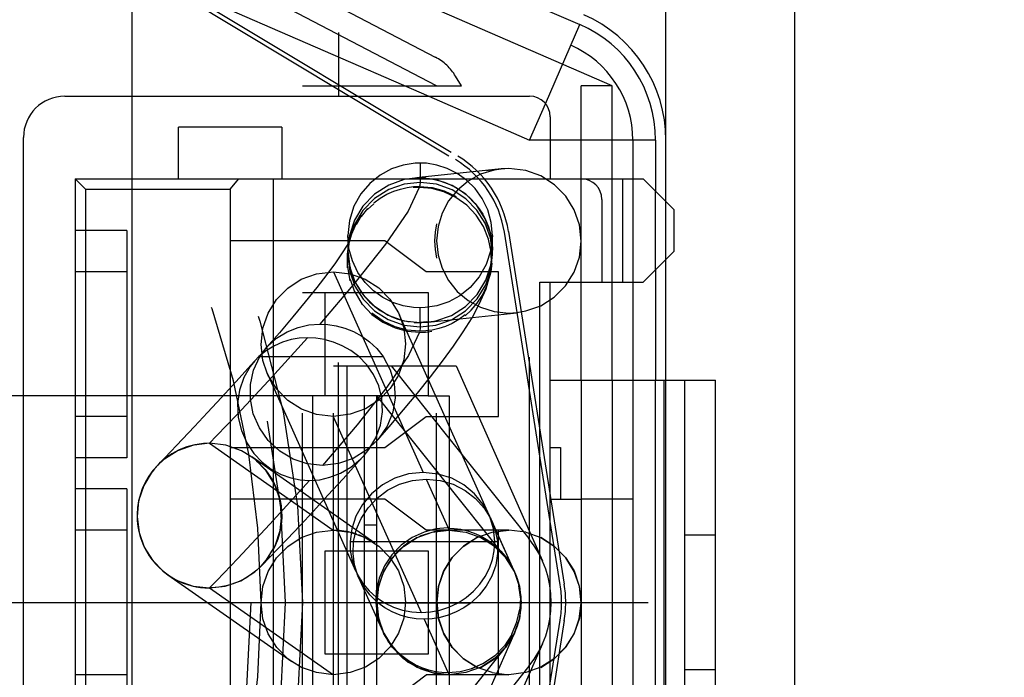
# Model space of a CAD drawing. Header units: millimetres. Extents: x 0 to 210, y 0 to 297.
# Tile 8 of 12: x 147.48 to 150.18, y 148.05 to 149.86. Entities that reach past the tile are written whole.
import ezdxf
from ezdxf.enums import TextEntityAlignment as Align

# ---------------------------------------------------------------- set-up
doc = ezdxf.new("R2010")
doc.units = ezdxf.units.MM
doc.header["$LTSCALE"] = 19.36
for name, pattern in [('CENTER', [0.6, 0.375, -0.075, 0.075, -0.075]), ('DOT', [0.2, 0.1, -0.1]), ('HIDDEN', [0.2, 0.1, -0.1]), ('PHANTOM', [0.8, 0.45, -0.05, 0.1, -0.05, 0.1, -0.05])]:
    doc.linetypes.add(name, pattern=pattern)
doc.layers.get('0').update_dxf_attribs({"linetype": 'CONTINUOUS'})
for name, color, linetype in [('DEFAULT_2', 8, 'HIDDEN'), ('DEFAULT_3', 7, 'PHANTOM'), ('Z_AXIS', 7, 'CONTINUOUS'), ('Z_CURVE', 7, 'CONTINUOUS'), ('Z_DIM_2D', 7, 'CONTINUOUS')]:
    doc.layers.add(name, color=color, linetype=linetype)
doc.styles.add('TEXTSTYLE_3', font='tridonic-metric-print-light.otf')
doc.styles.add('TEXTSTYLE_4', font='gdt', dxfattribs={"width": 0.7})
doc.dimstyles.new('DIMSTYLE_4', dxfattribs={"dimtxt": 2.2, "dimasz": 3.5, "dimexe": 1.5, "dimexo": 0, "dimgap": 0.55, "dimtad": 1, "dimdec": 1, "dimlfac": 3.529412, "dimdsep": 46, "dimtxsty": 'TEXTSTYLE_3', "dimcen": 0.09, "dimclrt": 5, "dimadec": 1, "dimazin": 2, "dimtp": 0.2, "dimtm": 0.2, "dimtfac": 1, "dimtdec": 1, "dimtofl": 0, "dimtmove": 0, "dimatfit": 3, "dimfxl": 0, "dimtolj": 1, "dimarcsym": 0})

# ---------------------------------------------------------------- blocks, each defined once
blk = doc.blocks.new('*D8')
at = {"layer": 'Z_DIM_2D', "color": 2, "linetype": 'Continuous', "transparency": 16777216}
for p, q in [((141.9829, 148.8953), (141.9829, 163.3255)), ((149.256, 149.153), (149.256, 163.3255)), ((145.6195, 161.8255), (124.9002, 161.8255)), ((141.9829, 161.8255), (145.6195, 161.8255)), ((149.256, 161.8255), (145.6195, 161.8255))]:
    blk.add_line(p, q, dxfattribs=at)
at = {"layer": 'Z_DIM_2D', "color": 5, "linetype": 'Continuous', "transparency": 16777216}
for s, style, p in [('`', 'TEXTSTYLE_4', (137.2425, 162.3755)), ('(24', 'TEXTSTYLE_3', (134.6758, 162.3755)), ('1.5)', 'TEXTSTYLE_3', (141.6807, 162.3755)), ('25.7', 'TEXTSTYLE_3', (130.1323, 162.3755))]:
    blk.add_text(s, height=2.2, dxfattribs=dict(at, style=style)).set_placement(p, align=Align.RIGHT)
blk = doc.blocks.new('_NONE')

msp = doc.modelspace()

# ---------------------------------------------------------------- linework, layer by layer
at = {"color": 7, "linetype": 'Continuous'}
for p, q in [((147.7912, 150.5377), (147.7912, 149.6462)), ((147.7912, 150.3771), (149.0199, 149.8429)), ((149.1087, 149.6745), (147.7912, 150.2474)), ((149.1087, 149.4195), (149.1087, 149.6745)), ((147.607, 149.6462), (148.882, 149.6462)), ((148.9387, 149.5895), (148.9387, 149.4195)), ((148.202, 149.5612), (147.9187, 149.5612)), ((147.9187, 149.4195), (147.9187, 149.5612)), ((148.202, 149.5612), (148.202, 149.4195)), ((147.4937, 146.9828), (147.4937, 149.5328)), ((149.2277, 149.5259), (149.2277, 149.3855)), ((149.256, 149.3572), (149.256, 149.5259)), ((147.6354, 149.4195), (149.1937, 149.4195)), ((147.6354, 149.4195), (147.6354, 147.0962)), ((147.6354, 149.4195), (147.6637, 149.3912)), ((148.0604, 149.3912), (148.0841, 149.4195)), ((148.1792, 147.0962), (148.1792, 149.4195)), ((149.1937, 149.4195), (149.2787, 149.3345)), ((147.6637, 149.3912), (148.0604, 149.3912)), ((147.6637, 149.3912), (147.6637, 147.1245)), ((148.0604, 149.3912), (148.0604, 147.1245)), ((149.0804, 149.3628), (149.0804, 149.1362)), ((149.2787, 149.2212), (149.2787, 149.3345)), ((149.2787, 149.2212), (149.1937, 149.1362)), ((149.256, 148.867), (149.256, 149.1985)), ((149.2277, 149.1702), (149.2277, 148.867)), ((148.9104, 149.1362), (149.1937, 149.1362)), ((148.9104, 147.3795), (148.9104, 149.1362)), ((148.9387, 147.3795), (148.9387, 149.1362)), ((149.1087, 148.867), (149.1087, 149.1362)), ((148.3209, 149.1078), (148.6042, 149.1078)), ((148.3209, 148.8245), (148.3209, 149.1078)), ((148.6042, 149.1078), (148.6042, 148.8245)), ((148.9387, 148.867), (149.392, 148.867)), ((149.0237, 148.867), (149.0237, 147.6487)), ((149.1087, 148.867), (149.1087, 147.6487)), ((149.2504, 148.867), (149.2504, 147.6487)), ((149.307, 148.867), (149.307, 147.6487)), ((149.392, 147.6487), (149.392, 148.867)), ((148.6042, 148.8245), (148.3209, 148.8245)), ((148.9387, 148.6828), (148.967, 148.6828)), ((148.967, 148.6828), (148.967, 148.5412)), ((148.9387, 148.5412), (149.0237, 148.5412)), ((149.392, 148.442), (149.307, 148.442)), ((148.3209, 148.3995), (148.6042, 148.3995)), ((148.3209, 148.1162), (148.3209, 148.3995)), ((148.6042, 148.3995), (148.6042, 148.1162)), ((148.6042, 148.1162), (148.3209, 148.1162)), ((149.307, 148.0737), (149.392, 148.0737))]:
    msp.add_line(p, q, dxfattribs=at)
at = {"color": 9, "linetype": 'Continuous'}
for p, q in [((147.7912, 150.0002), (148.6054, 149.6462)), ((148.9253, 149.6254), (149.0199, 149.8429)), ((149.2277, 149.5259), (148.9387, 149.5259))]:
    msp.add_line(p, q, dxfattribs=at)
at = {"color": 9, "linetype": 'DOT'}
for p, q in [((148.3438, 149.1645), (148.5902, 148.6144)), ((148.5818, 149.0253), (148.5818, 149.0132)), ((148.6212, 149.0282), (148.6033, 149.0264)), ((148.5985, 148.5959), (148.6611, 148.4562)), ((148.3898, 148.4246), (148.3994, 148.4246)), ((148.0038, 148.2975), (148.3438, 148.0595))]:
    msp.add_line(p, q, dxfattribs=at)
for points in [[(148.3834, 149.2074), (148.3889, 149.1651), (148.4031, 149.1253), (148.4257, 149.0891), (148.4563, 149.0579), (148.4938, 149.0339), (148.5369, 149.0184), (148.5817, 149.0132)], [(148.5818, 149.0132), (148.625, 149.018), (148.6679, 149.0331), (148.7067, 149.0576), (148.7387, 149.0905), (148.7621, 149.129), (148.7758, 149.1706), (148.78, 149.2115)], [(148.6028, 149.0264), (148.5991, 149.027), (148.5819, 149.0253)], [(148.5799, 148.9988), (148.5501, 148.935), (148.4905, 148.8477), (148.4089, 148.7444), (148.3143, 148.6333)], [(148.5818, 149.0132), (148.5818, 149.0105), (148.5815, 149.0077), (148.5811, 149.0047), (148.5805, 149.0016)], [(148.2783, 148.5925), (148.1697, 148.4728), (148.0816, 148.3786), (148.024, 148.3183), (148.0038, 148.2975)]]:
    msp.add_lwpolyline(points, dxfattribs=at)
at = {"color": 7, "linetype": 'Continuous'}
for centre, radius, start, end in [((148.882, 149.5259), 0.374, 0, 66.5006), ((148.882, 149.5259), 0.3457, 0, 66.5006), ((147.607, 149.5328), 0.1133, 90, 180), ((148.882, 149.5895), 0.0567, 0, 90), ((149.0237, 149.3628), 0.0567, 0, 90)]:
    msp.add_arc(centre, radius, start, end, dxfattribs=at)
at = {"layer": 'DEFAULT_2', "color": 8, "linetype": 'HIDDEN'}
for p, q in [((146.7542, 150.76), (148.995, 149.7857)), ((146.9137, 150.6462), (148.6234, 149.7531)), ((148.627, 149.6745), (146.8822, 150.5859)), ((147.0014, 150.48), (148.6789, 149.4721)), ((147.0073, 150.4898), (148.6848, 149.4818)), ((148.695, 149.6745), (148.679, 149.7009)), ((148.2587, 149.6745), (148.695, 149.6745)), ((148.2587, 146.8412), (148.2587, 149.6745)), ((148.3437, 146.8412), (148.3437, 149.6745)), ((148.627, 146.8412), (148.627, 149.6745)), ((149.1087, 149.6745), (149.0237, 149.6745)), ((149.0237, 148.867), (149.0237, 149.6745)), ((147.7912, 149.6462), (147.7912, 146.8695)), ((149.256, 149.5259), (149.256, 149.5328)), ((149.1654, 149.5259), (149.1654, 146.994)), ((148.5994, 149.462), (148.5817, 149.4628)), ((148.6279, 149.4573), (148.5994, 149.462)), ((148.6562, 149.4481), (148.6279, 149.4573)), ((148.5032, 149.4465), (148.4723, 149.4298)), ((148.5816, 149.4219), (148.5608, 149.4208)), ((148.5789, 149.4227), (148.5609, 149.4208)), ((148.8041, 149.4467), (148.5789, 149.4227)), ((148.6265, 149.4168), (148.5817, 149.4219)), ((148.7477, 149.4319), (148.7137, 149.4133)), ((148.8253, 149.4478), (148.8042, 149.4464)), ((148.8716, 149.442), (148.8253, 149.4478)), ((148.5384, 149.4172), (148.4955, 149.4021)), ((148.5601, 149.4208), (148.5384, 149.4172)), ((148.5608, 149.4208), (148.5601, 149.4208)), ((148.5798, 149.3958), (148.563, 149.3953)), ((148.6696, 149.4013), (148.6265, 149.4168)), ((149.1087, 149.1362), (149.1087, 149.4195)), ((149.137, 149.4195), (149.137, 149.1362)), ((149.2277, 149.1702), (149.2277, 149.3855)), ((148.4544, 149.3511), (148.4374, 149.3354)), ((148.7603, 149.3098), (148.7377, 149.346)), ((149.256, 149.1985), (149.256, 149.3572)), ((148.4068, 149.2942), (148.422, 149.3195)), ((148.4212, 149.3164), (148.4382, 149.3384)), ((148.7768, 149.3), (148.7673, 149.3345)), ((149.0189, 149.2929), (149.0046, 149.3343)), ((148.4013, 149.3061), (148.3876, 149.2644)), ((148.3947, 149.2686), (148.4076, 149.2975)), ((148.6311, 149.2887), (148.627, 149.2495)), ((148.7745, 149.27), (148.7603, 149.3098)), ((148.78, 149.2644), (148.7768, 149.3)), ((147.777, 149.2778), (147.6354, 149.2778)), ((147.777, 149.2778), (147.777, 148.6545)), ((148.3876, 149.2644), (148.3834, 149.2236)), ((148.3834, 149.2644), (148.3834, 149.2115)), ((148.3861, 149.2403), (148.3956, 149.2719)), ((148.78, 149.2235), (148.7745, 149.27)), ((148.78, 149.2115), (148.78, 149.2628)), ((148.9661, 148.3061), (148.8128, 149.2736)), ((148.824, 149.2753), (148.9773, 148.3079)), ((148.4854, 149.2495), (148.0604, 149.2495)), ((148.3861, 149.2403), (148.3817, 149.2085)), ((148.3854, 149.2356), (148.3868, 149.2434)), ((148.3861, 149.2403), (148.3889, 149.251)), ((148.5987, 149.1645), (148.4854, 149.2495)), ((148.627, 149.2495), (148.631, 149.2105)), ((148.3834, 149.2236), (148.3834, 149.2216)), ((148.3834, 149.2216), (148.3889, 149.1772)), ((148.631, 149.2105), (148.6418, 149.1743)), ((148.7758, 149.1828), (148.78, 149.2216)), ((148.7771, 149.1738), (148.78, 149.2152)), ((148.78, 149.2216), (148.78, 149.2235)), ((148.3901, 149.1401), (148.3832, 149.1788)), ((148.7784, 149.1881), (148.7754, 149.1644)), ((147.777, 149.1645), (147.6354, 149.1645)), ((148.2974, 149.1587), (148.3437, 149.1645)), ((148.3437, 149.1645), (148.3897, 149.1587)), ((148.3889, 149.1772), (148.4031, 149.1374)), ((148.3897, 149.1587), (148.431, 149.1443)), ((148.797, 149.1645), (148.5987, 149.1645)), ((148.7755, 149.1644), (148.7771, 149.1738)), ((148.797, 148.7678), (148.797, 149.1645)), ((148.4037, 149.1059), (148.3905, 149.1437)), ((148.3976, 149.1499), (148.4066, 149.1305)), ((148.4031, 149.1374), (148.4257, 149.1012)), ((148.4066, 149.1305), (148.4173, 149.1128)), ((148.431, 149.1443), (148.4681, 149.1205)), ((148.2587, 149.1078), (148.3209, 149.1078)), ((148.2981, 149.1213), (148.2668, 149.0823)), ((148.4238, 149.0748), (148.404, 149.1093)), ((148.4257, 149.1012), (148.4563, 149.07)), ((148.4681, 149.1205), (148.4991, 149.0894)), ((148.6838, 149.1107), (148.7135, 149.0859)), ((148.7067, 149.0696), (148.7387, 149.1026)), ((148.2668, 149.0823), (148.2324, 149.0408)), ((148.8715, 149.057), (148.9127, 149.0714)), ((148.4563, 149.07), (148.4938, 149.0459)), ((148.4938, 149.0459), (148.5369, 149.0304)), ((148.5252, 149.0458), (148.5369, 149.0111)), ((148.8424, 148.3381), (148.5253, 149.0458)), ((148.6212, 149.0282), (148.8468, 149.0523)), ((148.625, 149.03), (148.6679, 149.0451)), ((148.6679, 149.0451), (148.7067, 149.0696)), ((148.7849, 149.0557), (148.8254, 149.0512)), ((148.8254, 149.0512), (148.8468, 149.0527)), ((148.8468, 149.0527), (148.8715, 149.057)), ((148.2324, 149.0408), (148.1956, 148.9975)), ((148.2469, 149.0121), (148.2765, 149.0192)), ((148.2765, 149.0192), (148.3062, 149.0212)), ((148.5043, 149.0411), (148.5205, 149.035)), ((148.5369, 149.0304), (148.5817, 149.0253)), ((148.5658, 149.0259), (148.5771, 149.0253)), ((148.5771, 149.0253), (148.5817, 149.0253)), ((148.5818, 149.0253), (148.6028, 149.0264)), ((148.6028, 149.0264), (148.6033, 149.0264)), ((148.6033, 149.0264), (148.625, 149.03)), ((148.6033, 149.0264), (148.6212, 149.0282)), ((148.1956, 148.9975), (148.1602, 148.9568)), ((148.1879, 148.9824), (148.2166, 148.9999)), ((148.2166, 148.9999), (148.2469, 149.0121)), ((148.6733, 148.9607), (148.7003, 149)), ((148.2959, 148.9827), (148.273, 148.9836)), ((148.3194, 148.9787), (148.2959, 148.9827)), ((148.1602, 148.9485), (148.1393, 148.932)), ((148.1419, 148.932), (148.1605, 148.9566)), ((148.4626, 148.9538), (148.4805, 148.932)), ((148.6431, 148.9195), (148.6733, 148.9607)), ((148.1279, 148.9203), (148.1171, 148.9082)), ((148.1248, 148.8944), (148.1419, 148.932)), ((148.1393, 148.932), (148.1279, 148.9203)), ((148.436, 148.9093), (148.4133, 148.932)), ((148.4805, 148.932), (148.5, 148.8957)), ((148.6101, 148.8766), (148.6431, 148.9195)), ((148.1171, 148.9082), (148.0769, 148.8636)), ((148.1621, 148.8864), (148.4049, 148.3444)), ((148.3437, 148.9067), (148.6805, 148.9067)), ((148.3805, 148.9067), (148.3805, 147.609)), ((148.5023, 148.9067), (148.8804, 148.4327)), ((148.6805, 148.9067), (148.9175, 148.3714)), ((148.5744, 148.8321), (148.6101, 148.8766)), ((149.2277, 147.6487), (149.2277, 148.867)), ((149.256, 147.6487), (149.256, 148.867)), ((148.5364, 148.7861), (148.5744, 148.8321)), ((148.3209, 148.8245), (144.9437, 148.8245)), ((148.4287, 148.8245), (148.4287, 147.6912)), ((148.8161, 148.3815), (148.4627, 148.8245)), ((148.4627, 147.6912), (148.4627, 148.8245)), ((148.6042, 148.8245), (148.661, 148.8245)), ((148.661, 148.8245), (148.661, 147.6912)), ((148.4964, 148.7392), (148.5364, 148.7861)), ((147.777, 148.7678), (147.6354, 148.7678)), ((148.4854, 148.6828), (148.5987, 148.7678)), ((148.5987, 148.7678), (148.797, 148.7678)), ((148.1652, 148.7017), (148.1409, 148.7366)), ((148.4646, 148.7025), (148.4964, 148.7392)), ((148.4911, 148.7411), (148.4676, 148.706)), ((148.0036, 148.6942), (147.9617, 148.6895)), ((148.4646, 148.7025), (148.4357, 148.6758)), ((147.9176, 148.6744), (147.8801, 148.6507)), ((147.9605, 148.6894), (147.9186, 148.6747)), ((148.0604, 148.6828), (148.4854, 148.6828)), ((147.777, 148.6545), (147.6354, 148.6545)), ((147.8787, 148.6498), (147.862, 148.6346)), ((147.867, 148.6396), (147.862, 148.6346)), ((147.8831, 148.6532), (147.8669, 148.6395)), ((148.1198, 148.6566), (148.1202, 148.6563)), ((148.4576, 148.4202), (148.1199, 148.6566)), ((148.358, 148.6387), (148.3143, 148.6333)), ((148.3706, 148.5971), (148.4129, 148.644)), ((148.4129, 148.644), (148.4281, 148.6611)), ((147.862, 148.6346), (147.8477, 148.6181)), ((147.862, 148.6346), (147.8489, 148.6197)), ((148.3143, 148.6333), (148.2735, 148.6378)), ((147.777, 148.5695), (147.6354, 148.5695)), ((147.777, 148.5695), (147.777, 147.9462)), ((148.4854, 148.5412), (148.0604, 148.5412)), ((148.5987, 148.4562), (148.4854, 148.5412)), ((149.1654, 148.5412), (149.0237, 148.5412)), ((148.2515, 148.4681), (148.289, 148.5082)), ((148.4198, 148.4877), (148.4391, 148.5175)), ((148.4067, 148.4566), (148.4198, 148.4877)), ((148.8426, 148.3376), (148.7791, 148.4793)), ((148.7791, 148.4793), (148.7875, 148.4563)), ((147.777, 148.4562), (147.6354, 148.4562)), ((148.2176, 148.4323), (148.2515, 148.4681)), ((148.2974, 148.4503), (148.3437, 148.4562)), ((148.3994, 148.4246), (148.4065, 148.4559)), ((148.4287, 148.4703), (148.4627, 148.4703)), ((148.5733, 148.4357), (148.6147, 148.4503)), ((148.6205, 148.4517), (148.5834, 148.4403)), ((148.8254, 148.4562), (148.5987, 148.4562)), ((148.615, 148.4504), (148.661, 148.4562)), ((148.661, 148.4562), (148.6205, 148.4517)), ((148.661, 148.4562), (148.7066, 148.4506)), ((148.7071, 148.4504), (148.7483, 148.4359)), ((148.7376, 148.4357), (148.7791, 148.4503)), ((148.7791, 148.4503), (148.8254, 148.4562)), ((148.7875, 148.4563), (148.7937, 148.4246)), ((148.797, 148.0595), (148.797, 148.4562)), ((148.8717, 148.4503), (148.8254, 148.4562)), ((148.8714, 148.4504), (148.9127, 148.4359)), ((148.3979, 148.3921), (148.3994, 148.4246)), ((148.431, 148.4359), (148.4681, 148.4121)), ((148.5358, 148.4114), (148.5733, 148.4357)), ((148.5738, 148.4359), (148.5366, 148.4121)), ((148.5834, 148.4403), (148.5494, 148.4216)), ((148.7381, 148.4359), (148.7009, 148.4121)), ((148.7483, 148.4359), (148.7855, 148.4121)), ((148.7862, 148.4114), (148.7488, 148.4357)), ((148.9127, 148.4359), (148.9492, 148.4125)), ((148.9506, 148.4114), (148.9131, 148.4357)), ((148.4571, 148.4205), (148.4572, 148.4204)), ((148.4681, 148.4121), (148.4991, 148.3811)), ((148.5198, 148.397), (148.4957, 148.3672)), ((148.5047, 148.3799), (148.5358, 148.4114)), ((148.5366, 148.4121), (148.5056, 148.3811)), ((148.5494, 148.4216), (148.5198, 148.397)), ((148.7009, 148.4121), (148.67, 148.3811)), ((148.7851, 148.4121), (148.8165, 148.3807)), ((148.7855, 148.4121), (148.8164, 148.3811)), ((148.8173, 148.3799), (148.7862, 148.4114)), ((148.9498, 148.4121), (148.9808, 148.3811)), ((148.9817, 148.3799), (148.9506, 148.4114)), ((148.1688, 148.386), (148.1585, 148.372)), ((148.4818, 148.3426), (148.5047, 148.3799)), ((148.5056, 148.3811), (148.4825, 148.344)), ((148.4991, 148.3811), (148.5222, 148.344)), ((148.6461, 148.3426), (148.6691, 148.3799)), ((148.67, 148.3811), (148.6468, 148.344)), ((148.8403, 148.3426), (148.8173, 148.3799)), ((148.8335, 148.3567), (148.8194, 148.3793)), ((148.9808, 148.3811), (149.0039, 148.344)), ((149.0046, 148.3426), (148.9817, 148.3799)), ((147.874, 148.3458), (147.8792, 148.3414)), ((147.876, 148.3441), (147.8866, 148.3358)), ((147.8782, 148.3423), (147.8896, 148.3337)), ((148.1454, 148.3571), (148.1509, 148.3627)), ((148.4675, 148.3011), (148.4818, 148.3426)), ((148.4825, 148.344), (148.4679, 148.3027)), ((148.4957, 148.3672), (148.4776, 148.3334)), ((148.5222, 148.344), (148.5369, 148.3027)), ((148.6318, 148.3011), (148.6461, 148.3426)), ((148.6468, 148.344), (148.6322, 148.3027)), ((148.8333, 148.3569), (148.8402, 148.3428)), ((148.8396, 148.344), (148.8542, 148.3027)), ((148.8546, 148.3011), (148.8403, 148.3426)), ((149.0039, 148.344), (149.0185, 148.3027)), ((149.0189, 148.3011), (149.0046, 148.3426)), ((147.8896, 148.3337), (148.2297, 148.0956)), ((148.4132, 148.3262), (148.4111, 148.3311)), ((148.4131, 148.3262), (148.4794, 148.1781)), ((148.4253, 148.3033), (148.4132, 148.3262)), ((148.4776, 148.3334), (148.4667, 148.2971)), ((148.8426, 148.3376), (148.8544, 148.3025)), ((147.9589, 148.3026), (148.0036, 148.2975)), ((147.9909, 148.2979), (148.0036, 148.2975)), ((148.0036, 148.2975), (148.0036, 148.2975)), ((148.4679, 148.3027), (148.463, 148.2586)), ((148.463, 148.257), (148.4675, 148.3011)), ((148.6322, 148.3027), (148.6273, 148.2586)), ((148.6273, 148.257), (148.6318, 148.3011)), ((148.7631, 148.3024), (148.7442, 148.2781)), ((148.8567, 148.2722), (148.8529, 148.3032)), ((148.8542, 148.3027), (148.8591, 148.2586)), ((148.8544, 148.3025), (148.8592, 148.2578)), ((148.8591, 148.257), (148.8546, 148.3011)), ((149.0185, 148.3027), (149.0234, 148.2586)), ((149.0234, 148.257), (149.0189, 148.3011)), ((148.7442, 148.2781), (148.7214, 148.2568)), ((148.8569, 148.2716), (148.8555, 148.2382)), ((148.4287, 148.2578), (148.4627, 148.2578)), ((148.463, 148.2586), (148.4675, 148.2145)), ((148.4679, 148.213), (148.463, 148.257)), ((148.4851, 148.2432), (148.4659, 148.2568)), ((148.5054, 148.2317), (148.4851, 148.2432)), ((148.6273, 148.2586), (148.6318, 148.2145)), ((148.6322, 148.213), (148.6273, 148.257)), ((148.8592, 148.2578), (148.8544, 148.2131)), ((149.0185, 148.213), (149.0234, 148.257)), ((149.0234, 148.2586), (149.0189, 148.2145)), ((148.4675, 148.2145), (148.4813, 148.1746)), ((148.4825, 148.1717), (148.4679, 148.213)), ((148.6146, 148.2127), (148.5928, 148.2118)), ((148.6318, 148.2145), (148.6461, 148.1731)), ((148.6468, 148.1717), (148.6322, 148.213)), ((148.8128, 147.2421), (148.9661, 148.2095)), ((148.9773, 148.2078), (148.824, 147.2403)), ((148.8544, 148.2131), (148.8394, 148.1715)), ((148.8396, 148.1717), (148.8542, 148.213)), ((149.0039, 148.1717), (149.0185, 148.213)), ((149.0189, 148.2145), (149.0046, 148.1731)), ((148.4769, 148.1841), (148.4838, 148.1699)), ((148.4794, 148.1781), (148.4954, 148.1489)), ((148.4818, 148.1731), (148.5047, 148.1357)), ((148.5056, 148.1346), (148.4825, 148.1717)), ((148.4838, 148.1699), (148.498, 148.1474)), ((148.627, 147.6912), (148.8424, 148.1775)), ((148.6461, 148.1731), (148.6691, 148.1357)), ((148.67, 148.1346), (148.6468, 148.1717)), ((148.8164, 148.1346), (148.8396, 148.1717)), ((148.9808, 148.1346), (149.0039, 148.1717)), ((149.0046, 148.1731), (148.9817, 148.1357)), ((148.4627, 147.6912), (148.8161, 148.1342)), ((148.4954, 148.1489), (148.5195, 148.1191)), ((148.498, 148.1474), (148.5141, 148.1279)), ((148.5047, 148.1357), (148.5358, 148.1042)), ((148.5366, 148.1035), (148.5056, 148.1346)), ((148.9175, 148.1443), (148.6805, 147.609)), ((148.7855, 148.1035), (148.8164, 148.1346)), ((148.9498, 148.1035), (148.9808, 148.1346)), ((148.9817, 148.1357), (148.9506, 148.1042)), ((148.5358, 148.1042), (148.5733, 148.08)), ((148.5738, 148.0797), (148.5366, 148.1035)), ((148.7483, 148.0797), (148.7855, 148.1035)), ((148.7862, 148.1042), (148.7488, 148.08)), ((148.9127, 148.0797), (148.9492, 148.1032)), ((148.9506, 148.1042), (148.9131, 148.08)), ((148.2564, 148.0797), (148.2297, 148.0956)), ((148.8803, 148.0829), (148.5023, 147.609)), ((148.615, 148.0653), (148.5738, 148.0797)), ((148.7488, 148.08), (148.7073, 148.0653)), ((148.9131, 148.08), (148.8717, 148.0653)), ((147.777, 148.0595), (147.6354, 148.0595)), ((148.4854, 147.9745), (148.5987, 148.0595)), ((148.8253, 148.0595), (148.5987, 148.0595)), ((148.661, 148.0595), (148.6171, 148.065)), ((148.6205, 148.064), (148.661, 148.0595)), ((148.7073, 148.0653), (148.661, 148.0595)), ((148.7791, 148.0653), (148.8254, 148.0595)), ((148.8717, 148.0653), (148.8254, 148.0595))]:
    msp.add_line(p, q, dxfattribs=at)
at = {"layer": 'DEFAULT_2', "color": 8, "linetype": 'DOT'}
for p, q in [((148.6054, 149.6462), (148.882, 149.5259)), ((148.882, 149.5259), (148.9253, 149.6254)), ((148.9387, 149.5259), (148.882, 149.5259)), ((148.882, 146.994), (148.882, 149.5259)), ((148.5816, 149.4628), (148.5816, 149.4096)), ((148.5988, 149.4237), (148.5816, 149.4219)), ((148.7864, 149.4448), (148.764, 149.4413)), ((148.8252, 149.4478), (148.8041, 149.4467)), ((148.4872, 149.2405), (148.4031, 149.1345)), ((148.3834, 149.2236), (148.3834, 149.2115)), ((148.3834, 149.2115), (148.3834, 149.2074)), ((148.78, 149.2115), (148.78, 149.2152)), ((148.4031, 149.1345), (148.3062, 149.0212)), ((148.5818, 149.0253), (148.5818, 149.066)), ((148.2731, 148.9836), (148.166, 148.8657)), ((148.1419, 148.932), (148.4805, 148.932)), ((148.166, 148.8657), (148.0796, 148.7733)), ((148.287, 147.6912), (148.287, 148.8245)), ((148.3436, 148.7679), (148.5844, 148.2304)), ((148.0036, 148.6942), (148.3436, 148.4562)), ((148.3994, 148.4246), (148.7937, 148.4246)), ((148.4659, 148.2568), (148.7214, 148.2568)), ((148.5928, 148.2118), (148.6608, 148.0599))]:
    msp.add_line(p, q, dxfattribs=at)
at = {"layer": 'DEFAULT_2', "color": 8, "linetype": 'HIDDEN'}
for points in [[(148.5816, 149.4628), (148.5679, 149.4623), (148.5356, 149.4573), (148.5032, 149.4465)], [(148.4723, 149.4298), (148.444, 149.4071), (148.4195, 149.3784), (148.4001, 149.3442), (148.3876, 149.3052), (148.3834, 149.2644)], [(148.5608, 149.4208), (148.5772, 149.4219), (148.5816, 149.4219)], [(148.5836, 149.4219), (148.5946, 149.4215), (148.6076, 149.4202), (148.6213, 149.4179), (148.6358, 149.4144), (148.6505, 149.4095), (148.6654, 149.4033), (148.6802, 149.3956), (148.6946, 149.3866), (148.7083, 149.3763), (148.7211, 149.3646), (148.733, 149.3517), (148.744, 149.3375), (148.7538, 149.3221), (148.7624, 149.3054), (148.7695, 149.2875), (148.7749, 149.2685), (148.7785, 149.2485), (148.78, 149.228), (148.78, 149.2235)], [(148.7094, 149.4162), (148.6837, 149.4344), (148.6562, 149.4481)], [(148.8042, 149.4464), (148.7848, 149.4433), (148.7477, 149.4319)], [(148.9505, 149.4032), (148.9131, 149.4274), (148.8716, 149.442)], [(148.4955, 149.4021), (148.4567, 149.3776), (148.4247, 149.3446), (148.4013, 149.3061)], [(148.455, 149.3539), (148.4726, 149.3667), (148.4908, 149.3771), (148.5092, 149.3853), (148.5276, 149.3914), (148.5458, 149.3956), (148.5634, 149.398), (148.5804, 149.3986)], [(148.7558, 149.2887), (148.7357, 149.3198), (148.7103, 149.3468), (148.6798, 149.3684), (148.6466, 149.3842), (148.6136, 149.3932), (148.5798, 149.3958)], [(148.5804, 149.3986), (148.6144, 149.396), (148.6475, 149.3869), (148.6807, 149.371)], [(148.7137, 149.4133), (148.6841, 149.3887), (148.66, 149.3588)], [(148.7377, 149.346), (148.7071, 149.3772), (148.6696, 149.4013)], [(148.7673, 149.3345), (148.7521, 149.3658), (148.7324, 149.3932), (148.7094, 149.4162)], [(149.0046, 149.3343), (148.9816, 149.3716), (148.9505, 149.4032)], [(148.66, 149.3588), (148.642, 149.325), (148.6311, 149.2887)], [(148.627, 149.2958), (148.6228, 149.2729), (148.6214, 149.2496), (148.6228, 149.2259), (148.627, 149.2019)], [(148.7733, 149.1541), (148.7778, 149.186), (148.7769, 149.2193), (148.7694, 149.2544), (148.7558, 149.2887)], [(149.0186, 149.2047), (149.0234, 149.2488), (149.0189, 149.2929)], [(148.5817, 149.066), (148.564, 149.0668), (148.5355, 149.0715), (148.5072, 149.0806), (148.4797, 149.0943), (148.454, 149.1126), (148.431, 149.1355), (148.4113, 149.163), (148.3961, 149.1943), (148.3866, 149.2287), (148.3834, 149.2644)], [(148.78, 149.2644), (148.7758, 149.2236), (148.7633, 149.1846), (148.7439, 149.1503), (148.7194, 149.1216), (148.6911, 149.0989), (148.6602, 149.0823), (148.6278, 149.0714), (148.5955, 149.0665), (148.5818, 149.066)], [(148.3889, 149.251), (148.3897, 149.2533), (148.3894, 149.2526), (148.3813, 149.2377), (148.3682, 149.2168), (148.3493, 149.1893)], [(148.3826, 149.1753), (148.3824, 149.2121), (148.3854, 149.2356)], [(148.3834, 149.2074), (148.3846, 149.2313), (148.3853, 149.2356)], [(148.3834, 149.2236), (148.3835, 149.2151), (148.3858, 149.1925)], [(148.3493, 149.1893), (148.3259, 149.1573), (148.2981, 149.1213)], [(148.3858, 149.1925), (148.3906, 149.1707), (148.3976, 149.1499)], [(148.7387, 149.1026), (148.7621, 149.1411), (148.7758, 149.1828)], [(148.9808, 149.1263), (149.0039, 149.1634), (149.0186, 149.2047)], [(148.1622, 148.8865), (148.1505, 148.9213), (148.1457, 148.9654), (148.1502, 149.0095), (148.1645, 149.0509), (148.1874, 149.0883), (148.2185, 149.1198), (148.2559, 149.144), (148.2974, 149.1587)], [(148.6418, 149.1743), (148.6597, 149.1405), (148.6838, 149.1107)], [(148.7003, 149), (148.7243, 149.0386), (148.7442, 149.0753), (148.7625, 149.1176), (148.7733, 149.1541)], [(148.7754, 149.1644), (148.7739, 149.1568), (148.7652, 149.1283)], [(148.7051, 149.0435), (148.7221, 149.0592), (148.7383, 149.0781), (148.7527, 149.1003), (148.7648, 149.126)], [(148.9127, 149.0714), (148.9499, 149.0952), (148.9808, 149.1263)], [(148.4173, 149.1128), (148.4295, 149.0966), (148.4428, 149.082), (148.4572, 149.0692)], [(148.4238, 149.0748), (148.4492, 149.0477), (148.4797, 149.0262), (148.5129, 149.0104), (148.5459, 149.0014), (148.5797, 148.9987)], [(148.4991, 149.0894), (148.5222, 149.0523), (148.5252, 149.0458)], [(148.7135, 149.0859), (148.7478, 149.0671), (148.7849, 149.0557)], [(148.5803, 149.0016), (148.5464, 149.0042), (148.5133, 149.0133), (148.48, 149.0292), (148.4495, 149.0509)], [(148.4572, 149.0692), (148.4724, 149.0582), (148.4882, 149.0488), (148.5043, 149.0411)], [(148.7057, 149.0463), (148.6881, 149.0335), (148.67, 149.0231), (148.6516, 149.0149), (148.6332, 149.0088), (148.615, 149.0046), (148.5974, 149.0022), (148.5803, 149.0016)], [(148.3062, 149.0212), (148.3285, 149.0203), (148.3513, 149.0165)], [(148.5205, 149.035), (148.5364, 149.0305), (148.5519, 149.0275)], [(148.5818, 149.0253), (148.5862, 149.0253), (148.6028, 149.0264)], [(148.3513, 149.0165), (148.3751, 149.01), (148.3988, 149.0004), (148.4215, 148.988), (148.443, 148.9725), (148.4626, 148.9538)], [(148.5369, 149.0111), (148.5418, 148.967), (148.5372, 148.9229)], [(148.5797, 148.9987), (148.5965, 148.9993), (148.6139, 149.0017)], [(148.273, 148.9836), (148.2503, 148.9824), (148.2276, 148.9784), (148.2046, 148.9716), (148.1819, 148.9617), (148.1602, 148.9485)], [(148.1605, 148.9566), (148.1633, 148.9598), (148.1879, 148.9824)], [(148.4133, 148.932), (148.3913, 148.9484), (148.3683, 148.9616), (148.344, 148.9717), (148.3209, 148.9783)], [(148.1279, 148.9203), (148.1157, 148.9052), (148.0981, 148.8747), (148.0862, 148.8399), (148.0809, 148.8029), (148.083, 148.7653), (148.0916, 148.7289), (148.1064, 148.6957), (148.1258, 148.6664), (148.1485, 148.6423), (148.1736, 148.6231), (148.2002, 148.6089), (148.2272, 148.5992), (148.2531, 148.5937), (148.2783, 148.5925)], [(148.477, 148.8175), (148.4684, 148.8518), (148.4542, 148.8828), (148.436, 148.9093)], [(148.5372, 148.9229), (148.5229, 148.8814), (148.5, 148.8441)], [(148.1409, 148.7366), (148.1242, 148.7753), (148.116, 148.8152), (148.1161, 148.8554), (148.1248, 148.8944)], [(148.2564, 148.7881), (148.2193, 148.8119), (148.1883, 148.8429), (148.1652, 148.88), (148.1622, 148.8865)], [(148.5, 148.8957), (148.5109, 148.8579), (148.513, 148.8186)], [(148.0769, 148.8636), (148.0372, 148.82), (147.9988, 148.7785), (147.9628, 148.7401), (147.9303, 148.7057)], [(148.5, 148.8441), (148.4689, 148.8126), (148.4315, 148.7883)], [(148.4728, 148.7441), (148.4783, 148.7809), (148.477, 148.8175)], [(148.513, 148.8186), (148.5065, 148.7794), (148.4911, 148.7411)], [(148.3437, 148.7678), (148.2977, 148.7736), (148.2564, 148.7881)], [(148.4315, 148.7883), (148.39, 148.7737), (148.3437, 148.7678)], [(148.4282, 148.6611), (148.4412, 148.6775), (148.4599, 148.7092), (148.4728, 148.7441)], [(147.9303, 148.7057), (147.8811, 148.6542), (147.867, 148.6396)], [(148.0036, 148.6942), (147.9875, 148.6935), (147.9641, 148.6902)], [(148.1175, 148.6582), (148.0917, 148.6735), (148.0485, 148.689), (148.0038, 148.6942)], [(148.272, 148.638), (148.2331, 148.6508), (148.1966, 148.6727), (148.1652, 148.7017)], [(147.9207, 148.6758), (147.901, 148.6654), (147.8831, 148.6532)], [(147.9641, 148.6902), (147.9417, 148.6842), (147.9207, 148.6758)], [(148.4357, 148.6758), (148.3981, 148.6526), (148.358, 148.6387)], [(147.8669, 148.6395), (147.8527, 148.6243), (147.8403, 148.6081), (147.8298, 148.5911), (147.8211, 148.5732)], [(148.1454, 148.3571), (148.1607, 148.3747), (148.184, 148.4133), (148.1978, 148.4549), (148.202, 148.4987), (148.1965, 148.5422), (148.1823, 148.582), (148.1597, 148.6182), (148.1292, 148.6494), (148.1175, 148.6582)], [(148.1282, 148.6502), (148.1333, 148.646), (148.1398, 148.6401), (148.1479, 148.6319), (148.1563, 148.6224), (148.1641, 148.6123), (148.1715, 148.6015), (148.1783, 148.5899), (148.1844, 148.5777), (148.1897, 148.5647), (148.1942, 148.5512), (148.1977, 148.5371), (148.2002, 148.5227), (148.2017, 148.508), (148.202, 148.493), (148.2012, 148.478), (148.1992, 148.4627), (148.1959, 148.447), (148.1912, 148.4313), (148.1852, 148.4158), (148.1777, 148.4006)], [(148.2783, 148.5925), (148.3062, 148.5944), (148.3344, 148.6011), (148.3635, 148.6125), (148.3918, 148.629), (148.4181, 148.6507), (148.4282, 148.6611)], [(147.8467, 148.6169), (147.8234, 148.5784), (147.8096, 148.5367), (147.8054, 148.493)], [(147.8489, 148.6197), (147.8376, 148.6041), (147.8282, 148.5882), (147.8205, 148.5719), (147.8144, 148.555)], [(148.5902, 148.6145), (148.5498, 148.6102), (148.5127, 148.5989), (148.4783, 148.5803), (148.4483, 148.5559), (148.424, 148.5267), (148.4058, 148.4942), (148.3945, 148.4598), (148.3898, 148.4246)], [(148.771, 148.4976), (148.755, 148.5265), (148.7312, 148.5557), (148.7021, 148.58), (148.6684, 148.5984), (148.6312, 148.6098), (148.5902, 148.6145)], [(148.289, 148.5082), (148.329, 148.5516), (148.3706, 148.5971)], [(148.5253, 148.5822), (148.5605, 148.5922), (148.5985, 148.5959)], [(148.5985, 148.5959), (148.637, 148.5919), (148.6724, 148.5817), (148.7049, 148.565), (148.7335, 148.5431), (148.7571, 148.5167)], [(148.4391, 148.5175), (148.4635, 148.5441), (148.4926, 148.5659), (148.5253, 148.5822)], [(147.8143, 148.5548), (147.8095, 148.5362), (147.8066, 148.5179)], [(147.8144, 148.555), (147.8099, 148.538), (147.807, 148.5213)], [(147.8066, 148.5179), (147.8054, 148.5001), (147.8058, 148.4828), (147.8077, 148.4658), (147.8109, 148.4492)], [(147.807, 148.5213), (147.8056, 148.5048), (147.8055, 148.4883), (147.8068, 148.472), (147.8094, 148.4563), (147.8131, 148.4409), (147.8181, 148.426), (147.824, 148.4119), (147.831, 148.3985), (147.8387, 148.3859)], [(148.7571, 148.5167), (148.7754, 148.4872), (148.7791, 148.4793)], [(147.8054, 148.493), (147.8109, 148.4495), (147.8251, 148.4097)], [(148.7865, 148.4246), (148.783, 148.4596), (148.7726, 148.4938), (148.771, 148.4976)], [(148.2185, 148.4114), (148.2559, 148.4357), (148.2974, 148.4503)], [(148.3437, 148.4562), (148.3476, 148.4561), (148.354, 148.4559), (148.3603, 148.4555), (148.3665, 148.4549), (148.3727, 148.4541), (148.3787, 148.4531), (148.3845, 148.4519), (148.3903, 148.4506), (148.3959, 148.4491), (148.4014, 148.4475), (148.4068, 148.4458)], [(148.3437, 148.4562), (148.3897, 148.4504), (148.431, 148.4359)], [(148.6582, 148.4622), (148.625, 148.4596), (148.5925, 148.4508), (148.5599, 148.4357), (148.5297, 148.4148), (148.5042, 148.3882), (148.4838, 148.3577), (148.4697, 148.3242), (148.4616, 148.2897), (148.4601, 148.2562), (148.4639, 148.2243), (148.4721, 148.1957), (148.4769, 148.1841)], [(148.6585, 148.4615), (148.6756, 148.4609), (148.6932, 148.4584), (148.7115, 148.4543), (148.7302, 148.448), (148.7491, 148.4396), (148.7678, 148.4287), (148.786, 148.4151), (148.8033, 148.3986), (148.8193, 148.3792)], [(147.8109, 148.4492), (147.8155, 148.4333), (147.8211, 148.4184), (147.8278, 148.4044), (147.8351, 148.3915), (147.8431, 148.3796)], [(148.1509, 148.3627), (148.1658, 148.3781), (148.2176, 148.4323)], [(148.3898, 148.4246), (148.3903, 148.4005), (148.3941, 148.3769), (148.4012, 148.3536), (148.405, 148.3445)], [(148.412, 148.4439), (148.4171, 148.442), (148.4221, 148.4399), (148.4269, 148.4378), (148.4315, 148.4355), (148.4361, 148.4332), (148.4405, 148.4308), (148.4447, 148.4284), (148.4486, 148.426), (148.4521, 148.4238), (148.4548, 148.4221), (148.4561, 148.4212), (148.4568, 148.4207)], [(148.6691, 148.3799), (148.7002, 148.4114), (148.7376, 148.4357)], [(148.6858, 148.2568), (148.7081, 148.2714), (148.728, 148.2883), (148.7454, 148.3077), (148.7601, 148.3289), (148.7717, 148.3516), (148.7801, 148.3754), (148.785, 148.3997), (148.7865, 148.4246)], [(148.7937, 148.4246), (148.7941, 148.3917), (148.7891, 148.3603)], [(147.8251, 148.4097), (147.8477, 148.3735), (147.8782, 148.3423)], [(148.2297, 148.0956), (148.2193, 148.1035), (148.1883, 148.1346), (148.1652, 148.1717), (148.1505, 148.213), (148.1457, 148.257), (148.1502, 148.3011), (148.1645, 148.3426), (148.1874, 148.3799), (148.2185, 148.4114)], [(147.8387, 148.3859), (147.8471, 148.3742), (147.8562, 148.3633), (147.8659, 148.3533), (147.876, 148.3441)], [(147.8431, 148.3796), (147.8513, 148.3691), (147.8596, 148.3596), (147.8674, 148.3518)], [(148.4111, 148.3311), (148.4017, 148.361), (148.3979, 148.3921)], [(148.8165, 148.3807), (148.8398, 148.3437), (148.8426, 148.3376)], [(148.1469, 148.3587), (148.1339, 148.3462), (148.1195, 148.3349), (148.1038, 148.3247), (148.0868, 148.3159), (148.0688, 148.3086), (148.0498, 148.3029), (148.03, 148.2992), (148.0095, 148.2976), (148.0038, 148.2975)], [(148.0038, 148.2975), (148.0469, 148.3023), (148.0898, 148.3173), (148.1287, 148.3418), (148.1454, 148.3571)], [(148.405, 148.3445), (148.4115, 148.3311), (148.425, 148.3098)], [(148.7891, 148.3603), (148.7784, 148.3302), (148.7631, 148.3024)], [(148.8402, 148.3428), (148.8449, 148.3315), (148.853, 148.3032)], [(147.8866, 148.3358), (147.8976, 148.3284), (147.9088, 148.3218), (147.9203, 148.316), (147.932, 148.311), (147.9438, 148.3068), (147.9556, 148.3034), (147.9674, 148.3008), (147.9792, 148.299), (147.9909, 148.2979)], [(147.8896, 148.3337), (147.9157, 148.3182), (147.9589, 148.3026)], [(148.425, 148.3098), (148.4417, 148.29), (148.4615, 148.2724), (148.4845, 148.2568)], [(148.4659, 148.2568), (148.4435, 148.2787), (148.4253, 148.3033)], [(148.5369, 148.3027), (148.5418, 148.2586), (148.5372, 148.2145)], [(148.4627, 148.2822), (148.4626, 148.2813), (148.4623, 148.2785), (148.4619, 148.2737), (148.4616, 148.2675), (148.4615, 148.2604), (148.4616, 148.2533), (148.4619, 148.2472), (148.4623, 148.2423)], [(148.4845, 148.2568), (148.5089, 148.2452), (148.5338, 148.2368)], [(148.5338, 148.2368), (148.5589, 148.2318), (148.5844, 148.2303)], [(148.5844, 148.2303), (148.61, 148.2317), (148.6354, 148.2367), (148.6607, 148.2452), (148.6858, 148.2568)], [(148.7214, 148.2568), (148.7018, 148.2432), (148.6811, 148.2317), (148.659, 148.2227), (148.6365, 148.2164), (148.6146, 148.2127)], [(148.8334, 148.1707), (148.8475, 148.2047), (148.8553, 148.2393)], [(148.8591, 148.2586), (148.8546, 148.2145), (148.8403, 148.1731)], [(148.4667, 148.2188), (148.4774, 148.1827), (148.4794, 148.1781)], [(148.5372, 148.2145), (148.5229, 148.1731), (148.5, 148.1357)], [(148.5492, 148.2165), (148.527, 148.2228), (148.5054, 148.2317)], [(148.5928, 148.2118), (148.571, 148.2128), (148.5492, 148.2165)], [(148.8336, 148.1698), (148.8128, 148.1388), (148.7868, 148.1117), (148.7566, 148.0909), (148.724, 148.0759), (148.6917, 148.0672), (148.6588, 148.0648)], [(148.8394, 148.1715), (148.8158, 148.1342), (148.7847, 148.1031)], [(148.8403, 148.1731), (148.8173, 148.1357), (148.7862, 148.1042)], [(148.5, 148.1357), (148.4689, 148.1042), (148.4315, 148.08)], [(148.6588, 148.0648), (148.6416, 148.0654), (148.6238, 148.0678), (148.6054, 148.0721), (148.5866, 148.0784), (148.5679, 148.0868), (148.5495, 148.0975), (148.5315, 148.111), (148.5143, 148.1273)], [(148.6691, 148.1357), (148.7002, 148.1042), (148.7376, 148.08)], [(148.7793, 148.0653), (148.7381, 148.0797), (148.7009, 148.1035), (148.67, 148.1346)], [(148.5195, 148.1191), (148.5492, 148.0943), (148.5834, 148.0754), (148.6205, 148.064)], [(148.7226, 148.0762), (148.7552, 148.0909), (148.7857, 148.1117)], [(148.3437, 148.0595), (148.2977, 148.0653), (148.2564, 148.0797)], [(148.4315, 148.08), (148.39, 148.0653), (148.3437, 148.0595)]]:
    msp.add_lwpolyline(points, dxfattribs=at)
at = {"layer": 'DEFAULT_2', "color": 8, "linetype": 'DOT'}
for points in [[(148.5816, 149.4096), (148.5384, 149.4049), (148.4955, 149.3898), (148.4567, 149.3653), (148.4247, 149.3324), (148.4013, 149.2939), (148.3876, 149.2523)], [(148.5796, 149.3958), (148.5489, 149.3304), (148.4872, 149.2405)], [(148.5816, 149.4096), (148.5815, 149.4071), (148.5812, 149.4044), (148.5808, 149.4016), (148.5803, 149.3986)], [(148.7377, 149.3337), (148.7071, 149.365), (148.6696, 149.389), (148.6265, 149.4045), (148.5817, 149.4096)], [(148.78, 149.2152), (148.7745, 149.2578), (148.7603, 149.2976), (148.7377, 149.3337)], [(148.0796, 148.7733), (148.0234, 148.7145), (148.0036, 148.6942)]]:
    msp.add_lwpolyline(points, dxfattribs=at)
at = {"layer": 'DEFAULT_2', "color": 8, "linetype": 'HIDDEN'}
for radius in [2.5925, 2.4508]:
    msp.add_circle((145.6662, 148.2578), radius, dxfattribs=at)
at = {"layer": 'DEFAULT_2', "color": 8, "linetype": 'DOT'}
msp.add_circle((145.6662, 148.2578), 2.5453, dxfattribs=at)
at = {"layer": 'DEFAULT_2', "color": 8, "linetype": 'HIDDEN'}
for centre, radius, start, end in [((145.6662, 148.2578), 2.4792, 244.7888, 115.2112), ((145.6662, 148.2578), 2.125, 187.2786, 90), ((148.882, 149.5259), 0.2833, 0, 66.5006), ((148.5579, 149.6275), 0.1417, 31.2102, 62.4203), ((148.533, 149.2292), 0.2947, 9, 59), ((148.533, 149.2292), 0.2833, 9, 59), ((148.661, 148.2578), 0.2805, 321.4199, 38.5628), ((148.661, 148.2578), 0.1983, 321.4199, 38.5801), ((148.661, 148.2578), 0.3088, 351, 9), ((148.661, 148.2578), 0.3202, 351, 9)]:
    msp.add_arc(centre, radius, start, end, dxfattribs=at)
at = {"layer": 'DEFAULT_3', "color": 7, "linetype": 'PHANTOM'}
msp.add_line((149.6092, 182.3303), (149.6092, 132.3303), dxfattribs=at)
at = {"layer": 'Z_AXIS', "color": 7, "linetype": 'CENTER'}
msp.add_line((141.947, 148.2578), (150.1843, 148.2578), dxfattribs=at)
at = {"layer": 'Z_CURVE', "color": 4, "linetype": 'Continuous'}
msp.add_line((148.3579, 149.8209), (148.3579, 149.6462), dxfattribs=at)
at = {"layer": 'Z_CURVE', "color": 8, "linetype": 'HIDDEN'}
msp.add_line((148.3579, 146.9797), (148.3579, 149.6462), dxfattribs=at)

# ---------------------------------------------------------------- dimensions: what is measured, and where the dimension line sits
at = {"layer": 'Z_DIM_2D', "color": 2, "linetype": 'Continuous'}
dim = msp.add_linear_dim(base=(149.256, 161.8255), p1=(141.9829, 148.8953), p2=(149.256, 149.153), text='<>(24%%p1.5)', dimstyle='DIMSTYLE_4', override={"dimblk1": 'NONE', "dimblk2": 'NONE', "dimsah": 1}, dxfattribs=at)
dim.commit()
dim.dimension.update_dxf_attribs({"geometry": '*D8', "text_midpoint": (133.2905, 161.8255), "dimtype": 160})

doc.saveas('drawing.dxf')
